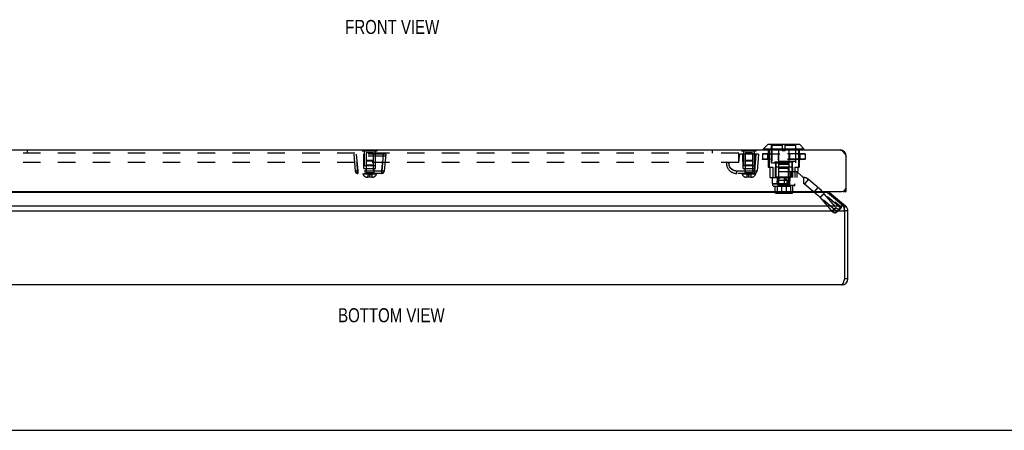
# Model space of a CAD drawing. Header units: inches. Extents: x 0 to 61.8, y 0 to 40.
# Tile 4 of 11: x 10.1 to 29.3, y 0 to 8. Entities that reach past the tile are written whole.
import ezdxf

# ---------------------------------------------------------------- set-up
doc = ezdxf.new("R2010")
doc.units = ezdxf.units.IN
doc.header["$LTSCALE"] = 3.4
doc.header["$MEASUREMENT"] = 0
doc.linetypes.add('HIDDEN', pattern=[0.2, 0.1, -0.1])
doc.layers.get('0').update_dxf_attribs({"linetype": 'CONTINUOUS'})
for name, color, linetype in [('06___PRT_ALL_SURFS', 7, 'CONTINUOUS'), ('DEFAULT_2', 8, 'HIDDEN'), ('DIMENSIONS', 7, 'CONTINUOUS')]:
    doc.layers.add(name, color=color, linetype=linetype)
doc.styles.get("Standard").update_dxf_attribs({"font": 'txt', "width": 0.8})

msp = doc.modelspace()

# ---------------------------------------------------------------- linework, layer by layer
at = {"color": 7, "linetype": 'Continuous'}
for p, q in [((24.5734, 5.4808), (24.6565, 5.5639)), ((25.2784, 5.5639), (24.6565, 5.5639)), ((25.2733, 5.566), (24.6615, 5.566)), ((25.3615, 5.4808), (25.2784, 5.5639)), ((24.5734, 5.4808), (25.3615, 5.4808)), ((24.5734, 5.4621), (24.5734, 5.4808)), ((25.3615, 5.4621), (24.5734, 5.4621)), ((25.3615, 5.4621), (25.3615, 5.4808)), ((26.1844, 5.3547), (26.1761, 5.3536)), ((25.8591, 4.6319), (25.8432, 4.6129)), ((26.1254, 4.649), (26.1254, 4.6542)), ((26.1254, 4.649), (26.1854, 4.649)), ((26.1854, 4.7094), (26.1804, 4.7094)), ((26.1725, 4.3689), (26.1432, 4.334)), ((26.2153, 4.277), (26.1553, 4.277)), ((26.2153, 2.9529), (26.1553, 2.9529)), ((0, 0), (61.8182, 0))]:
    msp.add_line(p, q, dxfattribs=at)
at = {"color": 3, "linetype": 'Continuous'}
for p, q in [((8.3654, 5.459), (26.0654, 5.459)), ((26.178, 5.3506), (26.1854, 5.339)), ((26.1854, 4.649), (26.1854, 5.339)), ((8.3354, 4.649), (26.0954, 4.649)), ((25.8205, 4.6319), (8.6101, 4.6319)), ((25.8205, 4.6319), (26.1339, 4.3689)), ((25.8591, 4.6319), (26.1725, 4.3689)), ((8.2753, 4.277), (26.1553, 4.277)), ((8.2968, 4.3689), (26.1339, 4.3689)), ((26.1523, 4.2919), (26.1507, 4.2993)), ((26.1553, 4.277), (26.1523, 4.2919)), ((26.1553, 2.9529), (26.1553, 4.277)), ((26.2153, 2.9529), (26.2153, 4.277)), ((26.0953, 2.8329), (8.3353, 2.8329))]:
    msp.add_line(p, q, dxfattribs=at)
for points in [[(26.0654, 5.459), (26.0704, 5.4587), (26.0754, 5.458), (26.0804, 5.4567), (26.0854, 5.4549), (26.0904, 5.4526), (26.0954, 5.4499), (26.1004, 5.4466), (26.1054, 5.4429), (26.1104, 5.4388), (26.1154, 5.4342), (26.1204, 5.4292), (26.1254, 5.4239), (26.1304, 5.4181), (26.1354, 5.4121), (26.1404, 5.4057), (26.1454, 5.399), (26.1504, 5.3921), (26.1554, 5.3849), (26.1604, 5.3776), (26.1654, 5.3701), (26.1704, 5.3624), (26.1754, 5.3547), (26.178, 5.3506)], [(25.8023, 4.649), (25.8027, 4.6486), (25.8063, 4.6449), (25.8098, 4.6413), (25.8134, 4.6379), (25.817, 4.6348), (25.8205, 4.6319)], [(26.1507, 4.2993), (26.1492, 4.3066), (26.1477, 4.3138), (26.1462, 4.3208), (26.1446, 4.3277), (26.1431, 4.3344), (26.1416, 4.3408), (26.14, 4.347), (26.1385, 4.353), (26.137, 4.3586), (26.1354, 4.3639), (26.1339, 4.3689)], [(26.0953, 2.8329), (26.0978, 2.8332), (26.1003, 2.834), (26.1028, 2.8352), (26.1053, 2.837), (26.1078, 2.8393), (26.1104, 2.8421), (26.1129, 2.8453), (26.1153, 2.849), (26.1178, 2.8531), (26.1203, 2.8577), (26.1228, 2.8627), (26.1253, 2.8681), (26.1279, 2.8739), (26.1304, 2.8799), (26.1329, 2.8863), (26.1353, 2.8929), (26.1378, 2.8998), (26.1403, 2.907), (26.1428, 2.9143)], [(26.1428, 2.9143), (26.1453, 2.9219), (26.1479, 2.9296), (26.1504, 2.9373), (26.1529, 2.9451), (26.1553, 2.9529)]]:
    msp.add_lwpolyline(points, dxfattribs=at)
msp.add_circle((24.9354, 4.837), 0.094, dxfattribs=at)
at = {"color": 7, "linetype": 'Continuous'}
for centre, radius, start, end in [((24.6615, 5.5589), 0.0071, 89.99999, 134.99999), ((25.2733, 5.5589), 0.0071, 45.00001, 90.00001), ((24.5764, 5.4621), 0.00305, 180, 270.00009), ((25.3584, 5.4621), 0.00305, 269.99991, 360), ((26.0953, 4.277), 0.06, 0, 23.1031), ((26.0953, 2.9529), 0.06, 324.19847, 360)]:
    msp.add_arc(centre, radius, start, end, dxfattribs=at)
at = {"color": 3, "linetype": 'Continuous'}
for centre, radius, start, end in [((26.0654, 5.339), 0.12, 0, 90), ((25.8977, 4.6778), 0.06, 208.7117, 230), ((26.0954, 4.739), 0.09, 270, 360), ((26.0953, 4.277), 0.12, 0, 50), ((26.0953, 2.9529), 0.12, 270, 360)]:
    msp.add_arc(centre, radius, start, end, dxfattribs=at)
at = {"layer": '06___PRT_ALL_SURFS', "color": 7, "linetype": 'Continuous'}
for p, q in [((16.7585, 5.464), (16.7585, 5.459)), ((16.7585, 5.464), (17.0472, 5.464)), ((16.8307, 5.464), (16.8307, 5.459)), ((16.975, 5.464), (16.975, 5.459)), ((17.0472, 5.464), (17.0472, 5.459)), ((24.1435, 5.464), (24.4322, 5.464)), ((24.1435, 5.464), (24.1435, 5.459)), ((24.2157, 5.464), (24.2157, 5.459)), ((24.36, 5.464), (24.36, 5.459)), ((24.4322, 5.464), (24.4322, 5.459))]:
    msp.add_line(p, q, dxfattribs=at)
at = {"layer": '06___PRT_ALL_SURFS', "color": 8, "linetype": 'HIDDEN'}
for p, q in [((16.7585, 5.459), (16.7585, 5.443)), ((16.7585, 5.443), (17.0472, 5.443)), ((16.8307, 5.459), (16.8307, 5.443)), ((16.975, 5.459), (16.975, 5.443)), ((17.0472, 5.459), (17.0472, 5.443)), ((24.1435, 5.459), (24.1435, 5.443)), ((24.1435, 5.443), (24.4322, 5.443)), ((24.2157, 5.459), (24.2157, 5.443)), ((24.36, 5.459), (24.36, 5.443)), ((24.4322, 5.459), (24.4322, 5.443))]:
    msp.add_line(p, q, dxfattribs=at)
at = {"layer": 'DEFAULT_2', "color": 8, "linetype": 'HIDDEN'}
for p, q in [((24.7299, 5.211), (24.7299, 5.566)), ((24.9377, 5.566), (24.9377, 5.449)), ((24.9972, 5.449), (24.9972, 5.566)), ((25.2049, 5.211), (25.2049, 5.566)), ((24.0904, 5.399), (9.7154, 5.399)), ((10.231, 5.454), (10.231, 5.399)), ((23.5747, 5.454), (10.231, 5.454)), ((16.5904, 5.378), (16.6192, 5.0486)), ((17.2154, 5.378), (16.5904, 5.378)), ((16.6402, 5.378), (16.669, 5.0486)), ((16.7904, 5.097), (16.7879, 5.378)), ((16.7969, 5.443), (16.7969, 5.1515)), ((16.8339, 5.4015), (16.8339, 5.013)), ((16.9719, 5.4015), (16.8339, 5.4015)), ((16.9719, 5.4015), (16.9719, 5.013)), ((17.0089, 5.443), (17.0089, 5.1515)), ((17.0154, 5.097), (17.0178, 5.378)), ((17.1656, 5.378), (17.1367, 5.0486)), ((17.2154, 5.378), (17.1866, 5.0486)), ((23.5747, 5.454), (23.5747, 5.399)), ((24.0904, 5.218), (24.0904, 5.399)), ((24.4754, 5.378), (24.1425, 5.378)), ((24.1754, 5.097), (24.1729, 5.378)), ((24.1819, 5.443), (24.1819, 5.1515)), ((24.3569, 5.4015), (24.2189, 5.4015)), ((24.2189, 5.4015), (24.2189, 5.013)), ((24.3569, 5.4015), (24.3569, 5.013)), ((24.3939, 5.443), (24.3939, 5.1515)), ((24.4256, 5.378), (24.3967, 5.0486)), ((24.4004, 5.097), (24.4028, 5.378)), ((24.4754, 5.378), (24.4466, 5.0486)), ((24.5507, 5.3813), (25.3841, 5.3813)), ((24.5507, 5.3813), (24.5507, 5.2775)), ((24.5509, 5.3813), (24.5509, 5.2775)), ((24.5515, 5.3813), (24.5515, 5.2775)), ((25.3814, 5.384), (24.5535, 5.384)), ((24.6524, 5.3813), (24.6524, 5.2775)), ((24.6657, 5.459), (24.6657, 5.123)), ((24.6672, 5.3813), (24.6672, 5.2775)), ((24.6691, 5.3813), (24.6691, 5.2775)), ((24.6829, 5.459), (24.6829, 5.123)), ((24.9377, 5.5442), (24.7374, 5.5442)), ((24.7374, 5.5442), (24.7374, 5.237)), ((24.8586, 5.3813), (24.8586, 5.2775)), ((24.8613, 5.3813), (24.8613, 5.2775)), ((24.8668, 5.459), (24.8668, 5.123)), ((24.9377, 5.449), (24.9972, 5.449)), ((25.1974, 5.5442), (24.9972, 5.5442)), ((25.068, 5.459), (25.068, 5.123)), ((25.0735, 5.3813), (25.0735, 5.2775)), ((25.0762, 5.3813), (25.0762, 5.2775)), ((25.1974, 5.5442), (25.1974, 5.237)), ((25.2519, 5.459), (25.2519, 5.123)), ((25.2658, 5.3813), (25.2658, 5.2775)), ((25.2676, 5.3813), (25.2676, 5.2775)), ((25.2692, 5.459), (25.2692, 5.123)), ((25.2824, 5.3813), (25.2824, 5.2775)), ((25.3833, 5.3813), (25.3833, 5.2775)), ((25.384, 5.3813), (25.384, 5.2775)), ((25.3841, 5.3813), (25.3841, 5.2775)), ((24.0904, 5.218), (9.7154, 5.218)), ((17.2117, 5.336), (16.594, 5.336)), ((16.8477, 5.253), (16.8339, 5.2392)), ((16.9719, 5.2392), (16.8339, 5.2392)), ((16.9581, 5.253), (16.8477, 5.253)), ((16.9581, 5.253), (16.9719, 5.2392)), ((17.149, 5.1899), (17.1509, 5.218)), ((17.1509, 5.218), (17.1491, 5.1908)), ((23.9005, 5.2047), (23.9005, 5.2053)), ((23.9005, 5.2052), (23.9005, 5.2052)), ((24.0967, 5.336), (24.0864, 5.218)), ((24.2327, 5.253), (24.2189, 5.2392)), ((24.3569, 5.2392), (24.2189, 5.2392)), ((24.3431, 5.253), (24.2327, 5.253)), ((24.3431, 5.253), (24.3569, 5.2392)), ((25.3841, 5.2775), (24.5507, 5.2775)), ((25.3814, 5.2748), (24.5535, 5.2748)), ((24.7299, 5.211), (25.2049, 5.211)), ((25.1974, 5.237), (24.7374, 5.237)), ((24.7924, 5.237), (24.7924, 5.221)), ((25.1424, 5.221), (24.7924, 5.221)), ((24.8044, 5.211), (24.8044, 4.923)), ((24.8124, 5.221), (24.8124, 4.931)), ((25.1224, 5.221), (25.1224, 4.931)), ((25.1304, 5.211), (25.1304, 5.042)), ((25.1424, 5.237), (25.1424, 5.221)), ((16.6622, 5.1072), (16.6586, 5.1617)), ((16.6651, 5.0616), (16.6689, 5.003)), ((16.669, 5.003), (16.6672, 5.0299)), ((16.669, 5.0486), (16.669, 5.003)), ((17.1367, 5.0486), (16.669, 5.0486)), ((17.1368, 5.003), (16.669, 5.003)), ((16.7719, 5.003), (16.7719, 4.988)), ((17.0339, 4.988), (16.7719, 4.988)), ((16.7904, 5.097), (17.0154, 5.097)), ((17.0089, 5.1515), (16.7969, 5.1515)), ((16.8339, 5.1615), (16.8239, 5.1515)), ((16.8249, 5.097), (16.8249, 5.003)), ((16.9719, 5.1615), (16.8339, 5.1615)), ((16.9719, 5.013), (16.8339, 5.013)), ((16.9719, 5.1615), (16.9819, 5.1515)), ((16.9809, 5.097), (16.9809, 5.003)), ((17.0339, 5.003), (17.0339, 4.988)), ((17.1367, 5.0486), (17.1367, 5.003)), ((17.1367, 5.003), (17.1378, 5.0183)), ((17.1406, 5.0616), (17.1368, 5.003)), ((17.1378, 5.0183), (17.1395, 5.0444)), ((17.1395, 5.0444), (17.1406, 5.0616)), ((23.9785, 5.067), (23.9783, 5.0671)), ((24.0504, 5.003), (24.0504, 5.0486)), ((24.4189, 5.003), (24.0504, 5.003)), ((24.1569, 5.003), (24.1569, 4.988)), ((24.4189, 4.988), (24.1569, 4.988)), ((24.1754, 5.097), (24.4004, 5.097)), ((24.3939, 5.1515), (24.1819, 5.1515)), ((24.2189, 5.1615), (24.2089, 5.1515)), ((24.2099, 5.097), (24.2099, 5.003)), ((24.3569, 5.1615), (24.2189, 5.1615)), ((24.3569, 5.013), (24.2189, 5.013)), ((24.3569, 5.1615), (24.3669, 5.1515)), ((24.3659, 5.097), (24.3659, 5.003)), ((24.3967, 5.0486), (24.3967, 5.003)), ((24.4189, 5.003), (24.4189, 4.988)), ((24.6657, 5.123), (24.7529, 5.123)), ((24.6934, 5.123), (24.6934, 4.923)), ((24.7529, 5.123), (24.7529, 4.923)), ((25.1379, 5.123), (24.7969, 5.123)), ((24.7969, 5.123), (24.7969, 4.923)), ((24.8668, 5.042), (25.2415, 5.042)), ((24.8668, 5.042), (24.8668, 4.923)), ((25.0674, 5.174), (24.8674, 5.174)), ((24.8674, 5.174), (24.8674, 4.866)), ((24.8724, 5.103), (25.0624, 5.103)), ((24.8724, 4.803), (24.8724, 5.103)), ((25.0624, 4.803), (25.0624, 5.103)), ((25.0674, 5.174), (25.0674, 4.866)), ((25.0957, 5.042), (25.0957, 4.923)), ((25.1379, 5.123), (25.1379, 4.923)), ((25.141, 5.041), (25.2197, 5.041)), ((25.141, 4.923), (25.141, 5.041)), ((25.182, 5.123), (25.2692, 5.123)), ((25.182, 5.123), (25.182, 4.923)), ((25.338, 4.931), (25.2197, 5.041)), ((25.2224, 5.042), (25.2224, 4.923)), ((25.2415, 5.123), (25.2415, 5.042)), ((16.9543, 4.93), (16.8515, 4.93)), ((16.8633, 4.974), (16.8633, 4.9324)), ((16.9424, 4.974), (16.8633, 4.974)), ((16.9424, 4.9324), (16.8633, 4.9324)), ((16.9029, 4.93), (16.9029, 4.9828)), ((16.9424, 4.974), (16.9424, 4.9324)), ((24.3393, 4.93), (24.2365, 4.93)), ((24.3274, 4.974), (24.2483, 4.974)), ((24.2483, 4.974), (24.2483, 4.9324)), ((24.3274, 4.9324), (24.2483, 4.9324)), ((24.2879, 4.93), (24.2879, 4.9828)), ((24.3274, 4.974), (24.3274, 4.9324)), ((24.6934, 4.923), (24.7474, 4.923)), ((24.7474, 4.923), (25.3504, 4.923)), ((24.7474, 4.805), (24.7474, 4.923)), ((24.7474, 4.805), (25.3504, 4.805)), ((24.7524, 4.803), (25.1824, 4.803)), ((24.7524, 4.7659), (24.7524, 4.803)), ((24.8504, 4.931), (24.8124, 4.931)), ((24.8474, 4.805), (24.8474, 4.923)), ((24.8504, 4.931), (24.8504, 4.866)), ((25.0844, 4.866), (24.8504, 4.866)), ((25.0691, 4.931), (24.8658, 4.931)), ((24.8658, 4.931), (24.8658, 4.866)), ((24.9834, 4.805), (24.9834, 4.923)), ((25.0691, 4.931), (25.0691, 4.866)), ((25.1224, 4.931), (25.0844, 4.931)), ((25.0844, 4.931), (25.0844, 4.866)), ((25.0874, 4.805), (25.0874, 4.923)), ((25.1824, 4.7659), (25.1824, 4.803)), ((25.338, 4.923), (25.338, 4.931)), ((25.3504, 4.923), (25.3504, 4.805)), ((25.4468, 4.8879), (25.371, 4.7975)), ((25.371, 4.7975), (26.0111, 4.2604)), ((25.4468, 4.8879), (26.0869, 4.3508)), ((25.1824, 4.7659), (24.7524, 4.7659)), ((24.7624, 4.7569), (24.7524, 4.7659)), ((24.7624, 4.7569), (25.1724, 4.7569)), ((24.7959, 4.7569), (24.7959, 4.6269)), ((25.1389, 4.6269), (24.7959, 4.6269)), ((25.1279, 4.6169), (24.8069, 4.6169)), ((24.8263, 4.6269), (24.8263, 4.6209)), ((24.8263, 4.6209), (25.1085, 4.6209)), ((25.1017, 4.6279), (24.8331, 4.6279)), ((24.8331, 4.6279), (24.8331, 4.6269)), ((24.8362, 4.7569), (24.8362, 4.6269)), ((25.0946, 4.6289), (24.8402, 4.6289)), ((24.8402, 4.6289), (24.8402, 4.6279)), ((25.0867, 4.6299), (24.8482, 4.6299)), ((24.8482, 4.6299), (24.8482, 4.6289)), ((24.9232, 4.7569), (24.9232, 4.6269)), ((25.0116, 4.7569), (25.0116, 4.6269)), ((25.0867, 4.6299), (25.0867, 4.6289)), ((25.0874, 4.6169), (25.0873, 4.6169)), ((25.0946, 4.6289), (25.0946, 4.6279)), ((25.0987, 4.7569), (25.0987, 4.6269)), ((25.1017, 4.6279), (25.1017, 4.6269)), ((25.1085, 4.6269), (25.1085, 4.6209)), ((25.1389, 4.7569), (25.1389, 4.6269)), ((25.1724, 4.7569), (25.1824, 4.7659)), ((25.5605, 4.6385), (25.6364, 4.7289)), ((25.667, 4.5401), (25.7486, 4.6079)), ((26.0818, 4.3283), (25.7486, 4.6079)), ((25.7486, 4.6079), (25.9813, 4.3385)), ((26.0002, 4.2605), (25.667, 4.5401)), ((25.667, 4.5401), (25.8997, 4.2706)), ((25.8997, 4.2706), (25.9813, 4.3385)), ((25.9745, 4.2347), (26.056, 4.3025)), ((25.9756, 4.2356), (26.0571, 4.3035)), ((26.0002, 4.2605), (25.9756, 4.2356)), ((26.0002, 4.2605), (26.0818, 4.3283)), ((26.0111, 4.2604), (26.0869, 4.3508)), ((26.0818, 4.3283), (26.0571, 4.3035)), ((26.0828, 4.3303), (26.0818, 4.3283)), ((26.0827, 4.3301), (26.0838, 4.3322))]:
    msp.add_line(p, q, dxfattribs=at)
for points in [[(24.5507, 5.3813), (24.5508, 5.3818), (24.551, 5.3823), (24.5512, 5.3828), (24.5515, 5.3832), (24.552, 5.3835), (24.5524, 5.3838), (24.5529, 5.384), (24.5535, 5.384)], [(24.553, 5.384), (24.5525, 5.3838), (24.552, 5.3835), (24.5516, 5.3832), (24.5513, 5.3828), (24.551, 5.3823), (24.5509, 5.3818), (24.5509, 5.3813)], [(24.5535, 5.384), (24.5531, 5.384), (24.5527, 5.3838), (24.5524, 5.3835), (24.5521, 5.3832), (24.5519, 5.3828), (24.5517, 5.3823), (24.5516, 5.3818), (24.5515, 5.3813)], [(24.6698, 5.384), (24.6693, 5.384), (24.6688, 5.3838), (24.6684, 5.3835), (24.668, 5.3832), (24.6676, 5.3828), (24.6674, 5.3823), (24.6673, 5.3818), (24.6672, 5.3813)], [(24.6698, 5.384), (24.6697, 5.384), (24.6695, 5.3838), (24.6694, 5.3835), (24.6693, 5.3832), (24.6692, 5.3828), (24.6691, 5.3823), (24.6691, 5.3818), (24.6691, 5.3813)], [(24.8606, 5.384), (24.8602, 5.384), (24.8598, 5.3838), (24.8595, 5.3835), (24.8592, 5.3832), (24.8589, 5.3828), (24.8588, 5.3823), (24.8587, 5.3818), (24.8586, 5.3813)], [(24.8606, 5.384), (24.8607, 5.384), (24.8608, 5.3838), (24.861, 5.3835), (24.8611, 5.3832), (24.8612, 5.3828), (24.8613, 5.3823), (24.8613, 5.3818), (24.8613, 5.3813)], [(25.0743, 5.384), (25.0741, 5.384), (25.074, 5.3838), (25.0739, 5.3835), (25.0738, 5.3832), (25.0737, 5.3828), (25.0736, 5.3823), (25.0735, 5.3818), (25.0735, 5.3813)], [(25.0743, 5.384), (25.0747, 5.384), (25.075, 5.3838), (25.0754, 5.3835), (25.0756, 5.3832), (25.0759, 5.3828), (25.0761, 5.3823), (25.0762, 5.3818), (25.0762, 5.3813)], [(25.265, 5.384), (25.2655, 5.384), (25.266, 5.3838), (25.2665, 5.3835), (25.2669, 5.3832), (25.2672, 5.3828), (25.2674, 5.3823), (25.2676, 5.3818), (25.2676, 5.3813)], [(25.265, 5.384), (25.2652, 5.384), (25.2653, 5.3838), (25.2654, 5.3835), (25.2656, 5.3832), (25.2656, 5.3828), (25.2657, 5.3823), (25.2658, 5.3818), (25.2658, 5.3813)], [(25.3814, 5.384), (25.3817, 5.384), (25.3821, 5.3838), (25.3824, 5.3835), (25.3827, 5.3832), (25.383, 5.3828), (25.3832, 5.3823), (25.3833, 5.3818), (25.3833, 5.3813)], [(25.3841, 5.3813), (25.384, 5.3818), (25.3839, 5.3823), (25.3836, 5.3828), (25.3833, 5.3832), (25.3829, 5.3835), (25.3824, 5.3838), (25.3819, 5.384), (25.3814, 5.384)], [(25.3819, 5.384), (25.3824, 5.3838), (25.3828, 5.3835), (25.3832, 5.3832), (25.3836, 5.3828), (25.3838, 5.3823), (25.3839, 5.3818), (25.384, 5.3813)], [(16.6549, 5.218), (16.6567, 5.1908), (16.6585, 5.1631)], [(16.6621, 5.1085), (16.6568, 5.1899), (16.6549, 5.218)], [(17.1491, 5.1908), (17.1454, 5.1353), (17.1437, 5.1085), (17.1421, 5.0838), (17.1406, 5.0616)], [(23.9004, 5.2021), (23.9005, 5.2041), (23.9005, 5.2047)], [(23.9007, 5.1882), (23.9007, 5.1889), (23.9006, 5.1896), (23.9006, 5.1903), (23.9006, 5.1911), (23.9005, 5.1918), (23.9005, 5.1926), (23.9005, 5.1934), (23.9004, 5.1942), (23.9004, 5.195), (23.9004, 5.1958), (23.9004, 5.1967), (23.9004, 5.1976), (23.9004, 5.1984), (23.9004, 5.1993), (23.9004, 5.2002), (23.9004, 5.2012), (23.9004, 5.2021)], [(23.9005, 5.2053), (23.9005, 5.2056), (23.9005, 5.2056), (23.9006, 5.2061), (23.9006, 5.2076), (23.9008, 5.2101), (23.9011, 5.2135), (23.9016, 5.218)], [(23.9063, 5.1567), (23.9056, 5.1595), (23.9051, 5.1611), (23.9048, 5.1626), (23.9044, 5.1642), (23.904, 5.1657), (23.9037, 5.1673), (23.9034, 5.1689), (23.903, 5.1704), (23.9028, 5.172), (23.9025, 5.1736), (23.9022, 5.1751), (23.902, 5.1767), (23.9018, 5.1783), (23.9016, 5.1799), (23.9014, 5.1814), (23.9012, 5.183), (23.901, 5.1847), (23.9009, 5.1862), (23.9008, 5.187), (23.9007, 5.1882)], [(24.0504, 5.0486), (24.0177, 5.0525), (23.9881, 5.0622), (23.9609, 5.0783), (23.9378, 5.0996), (23.9196, 5.1252), (23.9071, 5.1542), (23.9012, 5.185), (23.9016, 5.218)], [(24.5507, 5.2775), (24.5508, 5.277), (24.551, 5.2765), (24.5512, 5.276), (24.5515, 5.2756), (24.552, 5.2753), (24.5524, 5.275), (24.5529, 5.2749), (24.5535, 5.2748)], [(24.553, 5.2749), (24.5525, 5.275), (24.552, 5.2753), (24.5516, 5.2756), (24.5513, 5.276), (24.551, 5.2765), (24.5509, 5.277), (24.5509, 5.2775)], [(24.5535, 5.2748), (24.5531, 5.2749), (24.5527, 5.275), (24.5524, 5.2753), (24.5521, 5.2756), (24.5519, 5.276), (24.5517, 5.2765), (24.5516, 5.277), (24.5515, 5.2775)], [(24.6698, 5.2748), (24.6693, 5.2749), (24.6688, 5.275), (24.6684, 5.2753), (24.668, 5.2756), (24.6676, 5.276), (24.6674, 5.2765), (24.6673, 5.277), (24.6672, 5.2775)], [(24.6698, 5.2748), (24.6697, 5.2749), (24.6695, 5.275), (24.6694, 5.2753), (24.6693, 5.2756), (24.6692, 5.276), (24.6691, 5.2765), (24.6691, 5.277), (24.6691, 5.2775)], [(24.8606, 5.2748), (24.8602, 5.2749), (24.8598, 5.275), (24.8595, 5.2753), (24.8592, 5.2756), (24.8589, 5.276), (24.8588, 5.2765), (24.8587, 5.277), (24.8586, 5.2775)], [(24.8606, 5.2748), (24.8607, 5.2749), (24.8608, 5.275), (24.861, 5.2753), (24.8611, 5.2756), (24.8612, 5.276), (24.8613, 5.2765), (24.8613, 5.277), (24.8613, 5.2775)], [(25.0743, 5.2748), (25.0741, 5.2749), (25.074, 5.275), (25.0739, 5.2753), (25.0738, 5.2756), (25.0737, 5.276), (25.0736, 5.2765), (25.0735, 5.277), (25.0735, 5.2775)], [(25.0743, 5.2748), (25.0747, 5.2749), (25.075, 5.275), (25.0754, 5.2753), (25.0757, 5.2756), (25.0759, 5.276), (25.0761, 5.2765), (25.0762, 5.277), (25.0762, 5.2775)], [(25.265, 5.2748), (25.2655, 5.2749), (25.266, 5.275), (25.2665, 5.2753), (25.2669, 5.2756), (25.2672, 5.276), (25.2674, 5.2765), (25.2676, 5.277), (25.2676, 5.2775)], [(25.265, 5.2748), (25.2652, 5.2749), (25.2653, 5.275), (25.2654, 5.2753), (25.2656, 5.2756), (25.2656, 5.276), (25.2657, 5.2765), (25.2658, 5.277), (25.2658, 5.2775)], [(25.3814, 5.2748), (25.3817, 5.2749), (25.3821, 5.275), (25.3824, 5.2753), (25.3827, 5.2756), (25.383, 5.276), (25.3832, 5.2765), (25.3833, 5.277), (25.3833, 5.2775)], [(25.3814, 5.2748), (25.3819, 5.2749), (25.3824, 5.275), (25.3829, 5.2753), (25.3833, 5.2756), (25.3837, 5.276), (25.3839, 5.2765), (25.3841, 5.2771), (25.3841, 5.2775)], [(25.3819, 5.2749), (25.3824, 5.275), (25.3828, 5.2753), (25.3832, 5.2756), (25.3836, 5.276), (25.3838, 5.2765), (25.3839, 5.277), (25.384, 5.2775)], [(16.6339, 5.0469), (16.6296, 5.0469), (16.626, 5.0471), (16.6231, 5.0473), (16.621, 5.0477), (16.6197, 5.0481), (16.6192, 5.0486)], [(16.669, 5.0486), (16.6625, 5.0481), (16.6562, 5.0477), (16.65, 5.0473), (16.6442, 5.0471), (16.6388, 5.0469), (16.6339, 5.0469)], [(16.6355, 5.0165), (16.6403, 5.0128), (16.6533, 5.0063), (16.667, 5.0038), (16.6689, 5.0038)], [(16.6621, 5.1085), (16.6637, 5.0838), (16.6651, 5.0616)], [(16.6652, 5.0616), (16.6637, 5.0831), (16.6622, 5.1072)], [(16.6672, 5.0299), (16.6663, 5.0444), (16.6652, 5.0616)], [(17.1718, 5.0469), (17.1669, 5.0469), (17.1615, 5.0471), (17.1557, 5.0473), (17.1496, 5.0477), (17.1432, 5.0481), (17.1367, 5.0486)], [(17.1368, 5.0038), (17.1387, 5.0038), (17.1524, 5.0063), (17.1655, 5.0128), (17.1702, 5.0165)], [(17.1406, 5.0616), (17.142, 5.0831), (17.1436, 5.1072), (17.1472, 5.1617)], [(17.1866, 5.0486), (17.1861, 5.0481), (17.1848, 5.0477), (17.1827, 5.0473), (17.1798, 5.0471), (17.1761, 5.0469), (17.1718, 5.0469)], [(23.9632, 5.0766), (23.9619, 5.0775), (23.9611, 5.0781), (23.9599, 5.079), (23.9585, 5.08), (23.9573, 5.081), (23.956, 5.082), (23.9548, 5.083), (23.9536, 5.084), (23.9524, 5.0851), (23.9512, 5.0861), (23.95, 5.0872), (23.9488, 5.0883), (23.9476, 5.0893), (23.9465, 5.0904), (23.9453, 5.0915), (23.9442, 5.0927), (23.9431, 5.0938), (23.942, 5.095), (23.9409, 5.0961), (23.9398, 5.0973), (23.9388, 5.0983), (23.9377, 5.0997), (23.9359, 5.1017), (23.934, 5.1039), (23.9323, 5.1062), (23.9305, 5.1085), (23.9287, 5.1109), (23.927, 5.1133), (23.9253, 5.1158), (23.9236, 5.1184), (23.922, 5.1211), (23.9204, 5.1238), (23.9188, 5.1266), (23.9173, 5.1295), (23.9158, 5.1324), (23.9143, 5.1355), (23.9129, 5.1385), (23.9116, 5.1417), (23.9103, 5.1449), (23.9091, 5.1482), (23.9079, 5.1518), (23.9069, 5.1549), (23.9063, 5.1567)], [(23.9725, 5.0704), (23.9719, 5.0708), (23.9713, 5.0712), (23.9706, 5.0716), (23.97, 5.072), (23.9693, 5.0724), (23.9687, 5.0728), (23.968, 5.0733), (23.9673, 5.0737), (23.9667, 5.0742), (23.966, 5.0746), (23.9653, 5.0751), (23.9646, 5.0756), (23.9639, 5.0761), (23.9632, 5.0766)], [(23.9778, 5.0674), (23.9744, 5.0693), (23.9736, 5.0698), (23.9725, 5.0704)], [(23.9783, 5.0671), (23.9783, 5.0671), (23.9778, 5.0674)], [(24.3967, 5.0486), (24.0491, 5.0487), (24.0477, 5.0487), (24.0463, 5.0487), (24.0449, 5.0487), (24.0435, 5.0488), (24.042, 5.0489), (24.0405, 5.049), (24.039, 5.0491), (24.0375, 5.0492), (24.0359, 5.0493), (24.0343, 5.0495), (24.0327, 5.0497), (24.031, 5.0499), (24.0293, 5.0501), (24.0276, 5.0504), (24.0259, 5.0507), (24.0241, 5.051), (24.0224, 5.0513), (24.0206, 5.0516), (24.0187, 5.052), (24.0165, 5.0525), (24.0141, 5.0531), (24.0119, 5.0537), (24.0098, 5.0542), (24.0079, 5.0548), (24.006, 5.0554), (24.0041, 5.0559), (24.0024, 5.0565), (24.0008, 5.0571), (23.9993, 5.0576), (23.9978, 5.0582), (23.9964, 5.0587), (23.9951, 5.0592), (23.994, 5.0597), (23.9928, 5.0601), (23.9918, 5.0605), (23.9909, 5.061), (23.99, 5.0613), (23.9896, 5.0615), (23.9885, 5.062), (23.9849, 5.0637), (23.9813, 5.0655), (23.9801, 5.0661), (23.9796, 5.0664), (23.979, 5.0667), (23.9785, 5.067)], [(24.4318, 5.0469), (24.4269, 5.0469), (24.4215, 5.0471), (24.4157, 5.0473), (24.4096, 5.0477), (24.4032, 5.0481), (24.3967, 5.0486)], [(24.4466, 5.0486), (24.4461, 5.0481), (24.4448, 5.0477), (24.4427, 5.0473), (24.4398, 5.0471), (24.4361, 5.0469), (24.4318, 5.0469)], [(16.8633, 4.974), (16.8655, 4.975), (16.8677, 4.9759), (16.8699, 4.9767), (16.8721, 4.9775), (16.8743, 4.9782), (16.8765, 4.9789), (16.8787, 4.9795), (16.8809, 4.9801), (16.8831, 4.9806), (16.8853, 4.9811), (16.8875, 4.9815), (16.8897, 4.9818), (16.8919, 4.9821), (16.8941, 4.9824), (16.8963, 4.9826), (16.8985, 4.9827), (16.9007, 4.9828), (16.9029, 4.9828)], [(16.9424, 4.974), (16.9402, 4.975), (16.938, 4.9759), (16.9358, 4.9767), (16.9336, 4.9775), (16.9314, 4.9782), (16.9292, 4.9789), (16.927, 4.9795), (16.9248, 4.9801), (16.9226, 4.9806), (16.9204, 4.9811), (16.9183, 4.9815), (16.9161, 4.9818), (16.9139, 4.9821), (16.9117, 4.9824), (16.9095, 4.9826), (16.9073, 4.9827), (16.9051, 4.9828), (16.9029, 4.9828)], [(24.2483, 4.974), (24.2505, 4.975), (24.2527, 4.9759), (24.2549, 4.9767), (24.2571, 4.9775), (24.2593, 4.9782), (24.2615, 4.9789), (24.2637, 4.9795), (24.2659, 4.9801), (24.2681, 4.9806), (24.2703, 4.9811), (24.2725, 4.9815), (24.2747, 4.9818), (24.2769, 4.9821), (24.2791, 4.9824), (24.2813, 4.9826), (24.2835, 4.9827), (24.2857, 4.9828), (24.2879, 4.9828)], [(24.3274, 4.974), (24.3252, 4.975), (24.323, 4.9759), (24.3208, 4.9767), (24.3186, 4.9775), (24.3164, 4.9782), (24.3142, 4.9789), (24.312, 4.9795), (24.3098, 4.9801), (24.3076, 4.9806), (24.3054, 4.9811), (24.3033, 4.9815), (24.3011, 4.9818), (24.2989, 4.9821), (24.2967, 4.9824), (24.2945, 4.9826), (24.2923, 4.9827), (24.2901, 4.9828), (24.2879, 4.9828)], [(24.8069, 4.6169), (24.8056, 4.6169), (24.8043, 4.6171), (24.803, 4.6175), (24.8017, 4.618), (24.8006, 4.6187), (24.7995, 4.6195), (24.7985, 4.6205), (24.7976, 4.6216), (24.7969, 4.6228), (24.7964, 4.6241), (24.7961, 4.6254), (24.7959, 4.6269)], [(24.8445, 4.6169), (24.8435, 4.6169), (24.8425, 4.6171), (24.8416, 4.6175), (24.8406, 4.618), (24.8397, 4.6187), (24.8389, 4.6195), (24.8381, 4.6204), (24.8375, 4.6215), (24.8369, 4.6227), (24.8365, 4.624), (24.8363, 4.6254), (24.8362, 4.6269)], [(24.8474, 4.6169), (24.8481, 4.6169), (24.8487, 4.6172), (24.8492, 4.6175), (24.8497, 4.618), (24.8502, 4.6186), (24.8505, 4.6193), (24.8507, 4.6201), (24.8507, 4.6209)], [(24.8475, 4.6169), (24.853, 4.617), (24.8595, 4.6173), (24.8662, 4.6174), (24.873, 4.6172), (24.88, 4.617), (24.8859, 4.6169)], [(24.8475, 4.6169), (24.8484, 4.6169), (24.8496, 4.6169), (24.8508, 4.617), (24.8522, 4.6171)], [(24.8507, 4.6209), (24.8519, 4.6209), (24.8532, 4.6209), (24.8545, 4.621), (24.856, 4.621)], [(24.8522, 4.6171), (24.8553, 4.6174), (24.8571, 4.6176), (24.8591, 4.6177), (24.8612, 4.6178), (24.8635, 4.6178), (24.8658, 4.6178), (24.8683, 4.6177), (24.8707, 4.6176), (24.8731, 4.6174), (24.8777, 4.6172)], [(24.856, 4.621), (24.8593, 4.6212), (24.8612, 4.6213), (24.8632, 4.6214), (24.8653, 4.6214), (24.8675, 4.6214), (24.8698, 4.6214), (24.8721, 4.6214), (24.8744, 4.6213), (24.8766, 4.6212), (24.8788, 4.6211), (24.8808, 4.621), (24.8828, 4.621), (24.8846, 4.6209), (24.8864, 4.6209), (24.8882, 4.6209)], [(24.8777, 4.6172), (24.8799, 4.617), (24.8819, 4.6169), (24.884, 4.6169), (24.8859, 4.6169)], [(24.8859, 4.6169), (24.8863, 4.6169), (24.8868, 4.6172), (24.8872, 4.6175), (24.8875, 4.618), (24.8878, 4.6186), (24.888, 4.6193), (24.8881, 4.6201), (24.8882, 4.6209)], [(24.9264, 4.6169), (24.926, 4.6169), (24.9256, 4.6171), (24.9253, 4.6175), (24.9249, 4.618), (24.9246, 4.6187), (24.9242, 4.6195), (24.924, 4.6205), (24.9237, 4.6216), (24.9235, 4.6228), (24.9234, 4.6241), (24.9233, 4.6254), (24.9232, 4.6269)], [(25.0085, 4.6169), (25.0088, 4.6169), (25.0092, 4.6171), (25.0096, 4.6175), (25.01, 4.618), (25.0103, 4.6187), (25.0106, 4.6195), (25.0109, 4.6205), (25.0111, 4.6216), (25.0113, 4.6228), (25.0115, 4.6241), (25.0116, 4.6254), (25.0116, 4.6269)], [(25.0582, 4.6212), (25.054, 4.621), (25.0521, 4.621), (25.0502, 4.6209), (25.0484, 4.6209), (25.0467, 4.6209)], [(25.0489, 4.6169), (25.0485, 4.6169), (25.0481, 4.6172), (25.0477, 4.6175), (25.0473, 4.618), (25.0471, 4.6186), (25.0469, 4.6193), (25.0467, 4.6201), (25.0467, 4.6209)], [(25.0618, 4.6174), (25.0572, 4.6172), (25.055, 4.617), (25.0529, 4.6169), (25.0509, 4.6169), (25.0489, 4.6169)], [(25.0489, 4.6169), (25.0549, 4.617), (25.0618, 4.6172), (25.0686, 4.6174), (25.0753, 4.6173), (25.0819, 4.617), (25.0873, 4.6169)], [(25.0755, 4.6212), (25.0736, 4.6213), (25.0716, 4.6214), (25.0695, 4.6214), (25.0673, 4.6214), (25.065, 4.6214), (25.0627, 4.6214), (25.0605, 4.6213), (25.0582, 4.6212)], [(25.0795, 4.6174), (25.0777, 4.6176), (25.0757, 4.6177), (25.0736, 4.6178), (25.0714, 4.6178), (25.069, 4.6178), (25.0666, 4.6177), (25.0642, 4.6176), (25.0618, 4.6174)], [(25.0841, 4.6209), (25.0829, 4.6209), (25.0817, 4.6209), (25.0803, 4.621), (25.0788, 4.621), (25.0755, 4.6212)], [(25.0873, 4.6169), (25.0864, 4.6169), (25.0853, 4.6169), (25.084, 4.617), (25.0827, 4.6171), (25.0795, 4.6174)], [(25.0874, 4.6169), (25.0868, 4.6169), (25.0862, 4.6172), (25.0856, 4.6175), (25.0851, 4.618), (25.0847, 4.6186), (25.0844, 4.6193), (25.0842, 4.6201), (25.0841, 4.6209)], [(25.0903, 4.6169), (25.0913, 4.6169), (25.0923, 4.6171), (25.0933, 4.6175), (25.0942, 4.618), (25.0951, 4.6187), (25.096, 4.6195), (25.0967, 4.6204), (25.0974, 4.6215), (25.0979, 4.6227), (25.0983, 4.624), (25.0986, 4.6254), (25.0987, 4.6269)], [(25.1279, 4.6169), (25.1292, 4.6169), (25.1306, 4.6171), (25.1319, 4.6175), (25.1331, 4.618), (25.1343, 4.6187), (25.1354, 4.6195), (25.1364, 4.6205), (25.1372, 4.6216), (25.1379, 4.6228), (25.1385, 4.6241), (25.1388, 4.6254), (25.1389, 4.6269)], [(25.5605, 4.6385), (25.5743, 4.6267), (25.588, 4.6148), (25.6016, 4.6027), (25.615, 4.5905), (25.6282, 4.5781), (25.6413, 4.5656), (25.6543, 4.5529), (25.667, 4.5401)], [(25.6364, 4.7289), (25.6453, 4.7212), (25.6541, 4.7134), (25.6628, 4.7054), (25.6713, 4.6973), (25.6797, 4.689), (25.6879, 4.6806), (25.696, 4.672), (25.704, 4.6633), (25.7118, 4.6544), (25.7194, 4.6454), (25.7269, 4.6362), (25.7343, 4.6269), (25.7415, 4.6175), (25.7486, 4.6079)], [(25.9745, 4.2347), (25.9739, 4.2342), (25.973, 4.2336), (25.9721, 4.233), (25.9711, 4.2325), (25.9701, 4.2321), (25.969, 4.2317), (25.9679, 4.2314), (25.9667, 4.2312), (25.9655, 4.231), (25.9642, 4.2308), (25.963, 4.2308), (25.9616, 4.2308), (25.9603, 4.2309), (25.9589, 4.231), (25.9574, 4.2312), (25.956, 4.2314), (25.9545, 4.2318), (25.9529, 4.2321), (25.9514, 4.2326), (25.9498, 4.2331), (25.9482, 4.2337), (25.9466, 4.2343), (25.9449, 4.235), (25.9432, 4.2357), (25.9415, 4.2365), (25.9398, 4.2374), (25.9381, 4.2383), (25.9364, 4.2393), (25.9346, 4.2403), (25.9329, 4.2414), (25.9311, 4.2425), (25.9293, 4.2437), (25.9275, 4.245), (25.9257, 4.2463), (25.924, 4.2476), (25.9222, 4.249), (25.9204, 4.2504), (25.9186, 4.2519), (25.9168, 4.2534), (25.9151, 4.255), (25.9133, 4.2566), (25.9115, 4.2582), (25.9098, 4.2599), (25.9081, 4.2616), (25.9064, 4.2633), (25.9047, 4.2651), (25.903, 4.2669), (25.9014, 4.2688), (25.8997, 4.2706)], [(25.9756, 4.2356), (25.9748, 4.2349), (25.9745, 4.2347)], [(26.056, 4.3025), (26.0554, 4.3021), (26.0545, 4.3015), (26.0536, 4.3009), (26.0526, 4.3004), (26.0516, 4.3), (26.0505, 4.2996), (26.0494, 4.2993), (26.0482, 4.299), (26.047, 4.2988), (26.0458, 4.2987), (26.0445, 4.2986), (26.0431, 4.2986), (26.0418, 4.2987), (26.0404, 4.2988), (26.039, 4.299), (26.0375, 4.2993), (26.036, 4.2996), (26.0345, 4.3), (26.0329, 4.3004), (26.0313, 4.3009), (26.0297, 4.3015), (26.0281, 4.3021), (26.0264, 4.3028), (26.0248, 4.3036), (26.0231, 4.3044), (26.0214, 4.3052), (26.0196, 4.3062), (26.0179, 4.3071), (26.0161, 4.3082), (26.0144, 4.3093), (26.0126, 4.3104), (26.0108, 4.3116), (26.009, 4.3128), (26.0073, 4.3141), (26.0055, 4.3155), (26.0037, 4.3169), (26.0019, 4.3183), (26.0001, 4.3198), (25.9983, 4.3213), (25.9966, 4.3228), (25.9948, 4.3244), (25.9931, 4.3261), (25.9913, 4.3278), (25.9896, 4.3295), (25.9879, 4.3312), (25.9862, 4.333), (25.9845, 4.3348), (25.9829, 4.3366), (25.9813, 4.3385)], [(26.0111, 4.2604), (26.0106, 4.2607), (26.0101, 4.261), (26.0096, 4.2613), (26.009, 4.2614), (26.0083, 4.2616), (26.0076, 4.2616), (26.0069, 4.2617), (26.0061, 4.2616), (26.0052, 4.2615), (26.0043, 4.2614), (26.0034, 4.2613), (26.0024, 4.261), (26.0013, 4.2608), (26.0002, 4.2605)], [(26.0419, 4.2972), (26.0419, 4.2971), (26.0418, 4.297), (26.0416, 4.2968), (26.0414, 4.2966), (26.0412, 4.2963), (26.0409, 4.296), (26.0406, 4.2957), (26.0402, 4.2953), (26.0398, 4.2948), (26.0394, 4.2943), (26.0388, 4.2938), (26.0383, 4.2932), (26.0377, 4.2926), (26.0371, 4.292), (26.0364, 4.2913), (26.0356, 4.2906), (26.0348, 4.2899), (26.034, 4.2891), (26.0332, 4.2883), (26.0322, 4.2874), (26.0313, 4.2865), (26.0303, 4.2856), (26.0293, 4.2847), (26.0282, 4.2838), (26.027, 4.2828), (26.0259, 4.2818)], [(26.0571, 4.3035), (26.0563, 4.3028), (26.056, 4.3025)], [(26.0836, 4.3318), (26.0844, 4.3335), (26.0851, 4.3351), (26.0858, 4.3366), (26.0863, 4.338), (26.0868, 4.3394), (26.0873, 4.3407), (26.0876, 4.342)], [(26.0879, 4.3432), (26.0876, 4.3419), (26.0872, 4.3405), (26.0867, 4.339), (26.0861, 4.3374), (26.0854, 4.3357), (26.0846, 4.334), (26.0838, 4.3322)], [(26.0869, 4.3508), (26.0874, 4.3503), (26.0878, 4.3498), (26.0881, 4.3491), (26.0882, 4.3484), (26.0884, 4.3475), (26.0884, 4.3466), (26.0883, 4.3455), (26.0882, 4.3444), (26.0879, 4.3432)], [(26.0882, 4.3443), (26.0883, 4.3453), (26.0884, 4.3463), (26.0884, 4.3471), (26.0883, 4.3479), (26.0882, 4.3487), (26.088, 4.3493), (26.0877, 4.3499), (26.0874, 4.3504), (26.0869, 4.3508)]]:
    msp.add_lwpolyline(points, dxfattribs=at)
for centre, radius, start, end in [((24.7593, 5.5442), 0.0218, 90, 180), ((25.1756, 5.5442), 0.0218, 0, 90), ((24.1425, 5.332), 0.046, 90, 175), ((24.6497, 5.3813), 0.00273, 0, 89.99998), ((25.2852, 5.3813), 0.00273, 90.00002, 180), ((24.0504, 5.203), 0.2, 175.69878, 270), ((24.6497, 5.2775), 0.00273, 270.00002, 360), ((25.2852, 5.2775), 0.00273, 180, 269.99998), ((16.669, 5.053), 0.05, 185, 270), ((16.8515, 5.0136), 0.0836, 197.83232, 270), ((16.8239, 5.013), 0.01, 270, 360), ((16.9543, 5.0136), 0.0836, 270, 342.16768), ((16.9819, 5.013), 0.01, 180, 270), ((17.1367, 5.053), 0.05, 270, 355), ((24.2365, 5.0136), 0.0836, 197.83232, 270), ((24.2089, 5.013), 0.01, 270, 360), ((24.3393, 5.0136), 0.0836, 270, 342.16768), ((24.3669, 5.013), 0.01, 180, 270), ((24.3967, 5.053), 0.05, 270, 355), ((16.8609, 4.9324), 0.00237, 270, 360), ((16.9448, 4.9324), 0.00237, 180, 270), ((24.2459, 4.9324), 0.00237, 270, 360), ((24.3298, 4.9324), 0.00237, 180, 270), ((25.3504, 4.773), 0.15, 50, 90), ((25.3504, 4.773), 0.032, 50, 90), ((24.8223, 4.6209), 0.004, 270, 360), ((25.1125, 4.6209), 0.004, 180, 270)]:
    msp.add_arc(centre, radius, start, end, dxfattribs=at)

# ---------------------------------------------------------------- texts
at = {"layer": 'DIMENSIONS', "color": 2, "linetype": 'Continuous', "attachment_point": 2, "line_spacing_factor": 0.9}
for s, insert, char_height, width in [('FRONT VIEW', (17.3411, 7.9916), 0.27273, 2.181818), ('BOTTOM VIEW', (17.3249, 2.3772), 0.272727, 2.4)]:
    msp.add_mtext(s, dxfattribs=dict(at, insert=insert, char_height=char_height, width=width))

doc.saveas('drawing.dxf')
